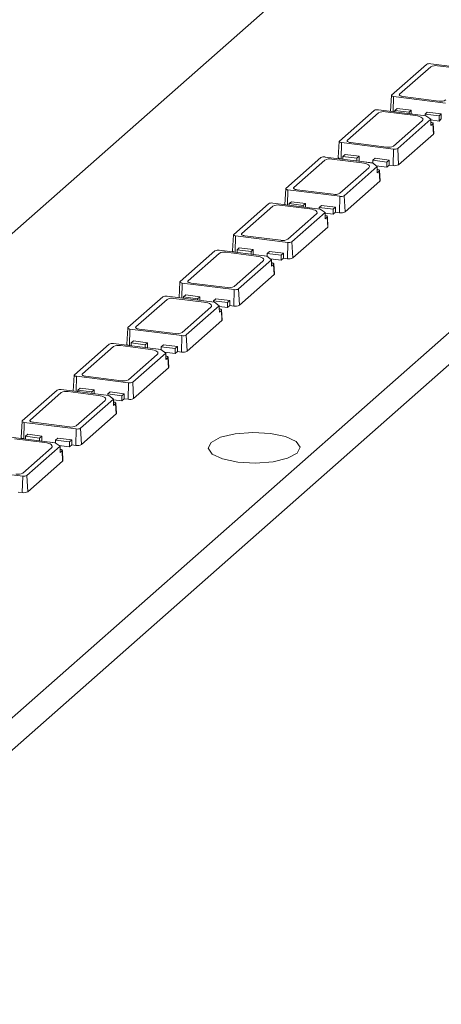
# Model space of a CAD drawing. Header units: millimetres. Extents: x -97 to 121, y 100 to 279.
# Tile 2 of 10: x -61 to -41, y 100 to 146. Entities that reach past the tile are written whole.
import ezdxf

# ---------------------------------------------------------------- set-up
doc = ezdxf.new("R2010")
doc.units = ezdxf.units.MM

msp = doc.modelspace()

# ---------------------------------------------------------------- linework, layer by layer
at = {"color": 7, "linetype": 'Continuous', "lineweight": 15}
for p, q in [((121.29, 274.39), (-74.932, 101.338)), ((121.29, 272.882), (-74.932, 99.83)), ((-64.239, 133.396), (-48.644, 147.149)), ((-43.724, 142.312), (-42.097, 143.747)), ((-43.35, 142.354), (-41.9, 143.633)), ((-41.897, 143.777), (-39.682, 143.498)), ((-41.578, 143.681), (-40.175, 143.504)), ((-43.734, 142.295), (-43.778, 141.555)), ((-41.201, 141.939), (-43.633, 142.246)), ((-41.52, 142.035), (-43.204, 142.247)), ((-46.163, 140.161), (-44.537, 141.595)), ((-45.789, 140.203), (-44.34, 141.481)), ((-44.337, 141.625), (-42.122, 141.346)), ((-44.017, 141.53), (-42.614, 141.353)), ((-43.568, 141.596), (-43.462, 141.69)), ((-42.913, 141.514), (-43.568, 141.596)), ((-43.568, 141.529), (-43.568, 141.596)), ((-43.462, 141.69), (-42.807, 141.607)), ((-42.807, 141.607), (-42.913, 141.514)), ((-42.913, 141.514), (-42.913, 141.446)), ((-42.807, 141.433), (-42.807, 141.607)), ((-42.165, 141.419), (-42.059, 141.513)), ((-41.51, 141.337), (-42.165, 141.419)), ((-42.165, 141.352), (-42.165, 141.419)), ((-42.122, 141.346), (-41.896, 141.18)), ((-42.059, 141.513), (-41.404, 141.43)), ((-41.404, 141.43), (-41.51, 141.337)), ((-41.51, 141.337), (-41.51, 141.101)), ((-41.404, 141.195), (-41.404, 141.43)), ((-42.294, 141.117), (-43.638, 139.932)), ((-41.896, 141.18), (-43.44, 139.818)), ((-41.896, 141.068), (-41.896, 141.18)), ((-41.896, 141.15), (-41.51, 141.101)), ((-41.892, 140.885), (-41.896, 141.068)), ((-41.798, 140.967), (-41.892, 140.885)), ((-41.772, 140.493), (-41.798, 140.967)), ((-41.76, 140.518), (-41.787, 140.989)), ((-41.51, 141.101), (-41.404, 141.195)), ((-41.772, 140.493), (-43.399, 139.058)), ((-46.173, 140.144), (-46.218, 139.39)), ((-46.089, 139.326), (-46.073, 140.094)), ((-43.641, 139.788), (-46.073, 140.094)), ((-43.96, 139.883), (-45.644, 140.095)), ((-46.838, 139.419), (-44.623, 139.14)), ((-46.008, 139.445), (-45.902, 139.538)), ((-46.008, 139.315), (-46.008, 139.445)), ((-45.353, 139.362), (-46.008, 139.445)), ((-45.902, 139.538), (-45.247, 139.456)), ((-45.247, 139.456), (-45.353, 139.362)), ((-45.247, 139.22), (-45.247, 139.456)), ((-43.641, 139.788), (-43.657, 139.02)), ((-43.399, 139.058), (-43.44, 139.818)), ((-48.665, 137.955), (-47.038, 139.389)), ((-48.291, 137.997), (-46.841, 139.275)), ((-46.519, 139.324), (-45.116, 139.147)), ((-46.008, 139.316), (-46.089, 139.326)), ((-44.398, 138.974), (-45.942, 137.612)), ((-45.353, 139.362), (-45.353, 139.232)), ((-45.248, 139.219), (-45.247, 139.22)), ((-44.604, 139.139), (-45.247, 139.22)), ((-44.623, 139.14), (-44.398, 138.974)), ((-44.604, 139.268), (-44.498, 139.361)), ((-43.95, 139.185), (-44.604, 139.268)), ((-44.604, 139.127), (-44.604, 139.268)), ((-44.498, 139.361), (-43.844, 139.279)), ((-44.45, 139.013), (-43.95, 138.95)), ((-44.397, 138.862), (-44.398, 138.974)), ((-43.844, 139.279), (-43.95, 139.185)), ((-43.95, 139.185), (-43.95, 138.95)), ((-43.95, 138.95), (-43.844, 139.043)), ((-43.844, 139.043), (-43.844, 139.279)), ((-43.657, 139.02), (-43.844, 139.043)), ((-44.796, 138.911), (-46.139, 137.726)), ((-44.394, 138.678), (-44.397, 138.862)), ((-44.3, 138.761), (-44.394, 138.678)), ((-44.274, 138.287), (-44.3, 138.761)), ((-44.261, 138.312), (-44.289, 138.783)), ((-44.274, 138.287), (-45.9, 136.852)), ((-48.675, 137.938), (-48.718, 137.198)), ((-46.142, 137.582), (-48.574, 137.888)), ((-46.461, 137.677), (-48.145, 137.889)), ((-46.142, 137.582), (-46.158, 136.814)), ((-45.9, 136.852), (-45.942, 137.612)), ((-51.104, 135.803), (-49.478, 137.238)), ((-50.73, 135.845), (-49.281, 137.124)), ((-49.278, 137.268), (-47.063, 136.989)), ((-48.958, 137.172), (-47.555, 136.996)), ((-48.509, 137.239), (-48.403, 137.332)), ((-47.854, 137.156), (-48.509, 137.239)), ((-48.509, 137.171), (-48.509, 137.239)), ((-48.403, 137.332), (-47.748, 137.25)), ((-47.748, 137.25), (-47.854, 137.156)), ((-47.854, 137.156), (-47.854, 137.089)), ((-47.748, 137.075), (-47.748, 137.25)), ((-47.106, 137.062), (-47, 137.155)), ((-47, 137.155), (-46.345, 137.073)), ((-47.235, 136.759), (-48.579, 135.574)), ((-46.837, 136.822), (-48.381, 135.46)), ((-46.451, 136.979), (-47.106, 137.062)), ((-47.106, 136.994), (-47.106, 137.062)), ((-47.063, 136.989), (-46.837, 136.822)), ((-46.836, 136.711), (-46.837, 136.822)), ((-46.837, 136.792), (-46.451, 136.744)), ((-46.833, 136.527), (-46.836, 136.711)), ((-46.345, 137.073), (-46.451, 136.979)), ((-46.451, 136.979), (-46.451, 136.744)), ((-46.451, 136.744), (-46.345, 136.837)), ((-46.345, 136.837), (-46.345, 137.073)), ((-46.158, 136.814), (-46.345, 136.837)), ((-46.739, 136.61), (-46.833, 136.527)), ((-46.713, 136.135), (-46.739, 136.61)), ((-46.7, 136.16), (-46.728, 136.631)), ((-51.114, 135.786), (-51.159, 135.032)), ((-51.03, 134.969), (-51.014, 135.737)), ((-48.582, 135.43), (-51.014, 135.737)), ((-48.901, 135.526), (-50.585, 135.738)), ((-46.713, 136.135), (-48.34, 134.701)), ((-48.582, 135.43), (-48.597, 134.662)), ((-48.34, 134.701), (-48.381, 135.46)), ((-53.606, 133.597), (-51.979, 135.032)), ((-53.232, 133.639), (-51.782, 134.918)), ((-51.779, 135.062), (-49.564, 134.783)), ((-51.46, 134.966), (-50.057, 134.79)), ((-50.949, 134.958), (-51.03, 134.969)), ((-50.949, 135.087), (-50.842, 135.181)), ((-50.294, 135.005), (-50.949, 135.087)), ((-50.949, 134.957), (-50.949, 135.087)), ((-50.842, 135.181), (-50.188, 135.098)), ((-50.188, 135.098), (-50.294, 135.005)), ((-50.294, 135.005), (-50.294, 134.875)), ((-50.189, 134.862), (-50.188, 134.862)), ((-50.188, 134.862), (-50.188, 135.098)), ((-49.545, 134.782), (-50.188, 134.862)), ((-49.545, 134.91), (-49.439, 135.004)), ((-48.891, 134.828), (-49.545, 134.91)), ((-49.545, 134.769), (-49.545, 134.91)), ((-49.439, 135.004), (-48.785, 134.921)), ((-48.785, 134.921), (-48.891, 134.828)), ((-48.891, 134.828), (-48.891, 134.592)), ((-48.785, 134.686), (-48.785, 134.921)), ((-49.737, 134.553), (-51.08, 133.368)), ((-49.339, 134.616), (-50.883, 133.254)), ((-49.564, 134.783), (-49.339, 134.616)), ((-49.391, 134.655), (-48.891, 134.592)), ((-49.338, 134.505), (-49.339, 134.616)), ((-49.335, 134.321), (-49.338, 134.505)), ((-49.241, 134.404), (-49.335, 134.321)), ((-49.215, 133.929), (-49.241, 134.404)), ((-49.202, 133.954), (-49.23, 134.425)), ((-48.891, 134.592), (-48.785, 134.686)), ((-48.597, 134.662), (-48.785, 134.686)), ((-49.215, 133.929), (-50.841, 132.495)), ((-53.616, 133.58), (-53.659, 132.84)), ((-51.083, 133.224), (-53.515, 133.531)), ((-51.402, 133.32), (-53.086, 133.532)), ((-53.45, 132.881), (-53.344, 132.975)), ((-53.344, 132.975), (-52.689, 132.892)), ((-51.083, 133.224), (-51.099, 132.456)), ((-50.841, 132.495), (-50.883, 133.254)), ((-56.045, 131.446), (-54.419, 132.88)), ((-55.671, 131.488), (-54.221, 132.766)), ((-54.218, 132.91), (-52.004, 132.631)), ((-53.899, 132.815), (-52.496, 132.638)), ((-53.45, 132.814), (-53.45, 132.881)), ((-52.795, 132.799), (-53.45, 132.881)), ((-52.689, 132.892), (-52.795, 132.799)), ((-52.795, 132.799), (-52.795, 132.731)), ((-52.689, 132.718), (-52.689, 132.892)), ((-52.047, 132.704), (-51.941, 132.798)), ((-52.047, 132.637), (-52.047, 132.704)), ((-51.392, 132.622), (-52.047, 132.704)), ((-52.004, 132.631), (-51.778, 132.465)), ((-51.941, 132.798), (-51.286, 132.715)), ((-51.286, 132.715), (-51.392, 132.622)), ((-51.392, 132.622), (-51.392, 132.386)), ((-51.286, 132.48), (-51.286, 132.715)), ((-52.176, 132.402), (-53.52, 131.217)), ((-51.778, 132.465), (-53.322, 131.103)), ((-51.777, 132.353), (-51.778, 132.465)), ((-51.778, 132.435), (-51.392, 132.386)), ((-51.774, 132.17), (-51.777, 132.353)), ((-51.68, 132.252), (-51.774, 132.17)), ((-51.654, 131.778), (-51.68, 132.252)), ((-51.641, 131.803), (-51.669, 132.274)), ((-51.392, 132.386), (-51.286, 132.48)), ((-51.099, 132.456), (-51.286, 132.48)), ((-51.654, 131.778), (-53.281, 130.343)), ((-56.055, 131.429), (-56.1, 130.675)), ((-55.97, 130.611), (-55.955, 131.379)), ((-53.523, 131.073), (-55.955, 131.379)), ((-53.842, 131.168), (-55.526, 131.381)), ((-58.547, 129.24), (-56.92, 130.674)), ((-56.72, 130.704), (-54.505, 130.425)), ((-55.889, 130.73), (-55.783, 130.823)), ((-55.235, 130.647), (-55.889, 130.73)), ((-55.889, 130.6), (-55.889, 130.73)), ((-55.783, 130.823), (-55.129, 130.741)), ((-55.129, 130.741), (-55.235, 130.647)), ((-55.129, 130.505), (-55.129, 130.741)), ((-53.523, 131.073), (-53.538, 130.305)), ((-53.281, 130.343), (-53.322, 131.103)), ((-58.172, 129.282), (-56.723, 130.56)), ((-56.401, 130.609), (-54.997, 130.432)), ((-54.677, 130.196), (-56.021, 129.011)), ((-55.889, 130.601), (-55.97, 130.611)), ((-54.279, 130.259), (-55.824, 128.897)), ((-55.235, 130.647), (-55.235, 130.517)), ((-55.13, 130.504), (-55.129, 130.505)), ((-54.486, 130.424), (-55.129, 130.505)), ((-54.505, 130.425), (-54.279, 130.259)), ((-54.486, 130.553), (-54.38, 130.646)), ((-54.486, 130.412), (-54.486, 130.553)), ((-53.832, 130.47), (-54.486, 130.553)), ((-54.38, 130.646), (-53.725, 130.564)), ((-54.332, 130.298), (-53.832, 130.235)), ((-54.279, 130.147), (-54.279, 130.259)), ((-53.725, 130.564), (-53.832, 130.47)), ((-53.832, 130.47), (-53.832, 130.235)), ((-53.832, 130.235), (-53.725, 130.328)), ((-53.725, 130.328), (-53.725, 130.564)), ((-53.538, 130.305), (-53.725, 130.328)), ((-54.276, 129.964), (-54.279, 130.147)), ((-54.182, 130.046), (-54.276, 129.964)), ((-54.156, 129.572), (-54.182, 130.046)), ((-54.143, 129.597), (-54.171, 130.068)), ((-54.156, 129.572), (-55.782, 128.137)), ((-58.557, 129.223), (-58.6, 128.483)), ((-56.024, 128.867), (-58.456, 129.173)), ((-56.343, 128.962), (-58.027, 129.175)), ((-56.024, 128.867), (-56.04, 128.099)), ((-55.782, 128.137), (-55.824, 128.897)), ((-60.986, 127.089), (-59.36, 128.523)), ((-60.612, 127.13), (-59.162, 128.409)), ((-59.159, 128.553), (-56.945, 128.274)), ((-58.84, 128.457), (-57.437, 128.281)), ((-58.391, 128.524), (-58.285, 128.617)), ((-58.391, 128.456), (-58.391, 128.524)), ((-57.736, 128.441), (-58.391, 128.524)), ((-58.285, 128.617), (-57.63, 128.535)), ((-57.63, 128.535), (-57.736, 128.441)), ((-57.736, 128.441), (-57.736, 128.374)), ((-57.63, 128.36), (-57.63, 128.535)), ((-56.988, 128.347), (-56.882, 128.44)), ((-56.882, 128.44), (-56.227, 128.358)), ((-56.227, 128.358), (-56.333, 128.264)), ((-56.227, 128.122), (-56.227, 128.358)), ((-57.117, 128.044), (-58.46, 126.859)), ((-56.719, 128.107), (-58.263, 126.745)), ((-56.988, 128.279), (-56.988, 128.347)), ((-56.333, 128.264), (-56.988, 128.347)), ((-56.945, 128.274), (-56.719, 128.107)), ((-56.718, 127.996), (-56.719, 128.107)), ((-56.719, 128.077), (-56.333, 128.029)), ((-56.715, 127.812), (-56.718, 127.996)), ((-56.621, 127.895), (-56.715, 127.812)), ((-56.595, 127.42), (-56.621, 127.895)), ((-56.582, 127.445), (-56.61, 127.916)), ((-56.333, 128.264), (-56.333, 128.029)), ((-56.333, 128.029), (-56.227, 128.122)), ((-56.04, 128.099), (-56.227, 128.122)), ((-60.996, 127.071), (-61.041, 126.317)), ((-60.911, 126.254), (-60.896, 127.022)), ((-58.464, 126.715), (-60.896, 127.022)), ((-58.783, 126.811), (-60.466, 127.023)), ((-56.595, 127.42), (-58.221, 125.986)), ((-58.464, 126.715), (-58.479, 125.947)), ((-58.221, 125.986), (-58.263, 126.745)), ((-61.661, 126.347), (-59.446, 126.068)), ((-61.342, 126.251), (-59.938, 126.075)), ((-60.83, 126.243), (-60.911, 126.254)), ((-60.83, 126.372), (-60.724, 126.466)), ((-60.83, 126.242), (-60.83, 126.372)), ((-60.176, 126.29), (-60.83, 126.372)), ((-60.724, 126.466), (-60.069, 126.383)), ((-60.069, 126.383), (-60.176, 126.29)), ((-60.176, 126.29), (-60.176, 126.16)), ((-60.071, 126.147), (-60.069, 126.148)), ((-60.069, 126.148), (-60.069, 126.383)), ((-59.427, 126.067), (-60.069, 126.148)), ((-59.446, 126.068), (-59.22, 125.901)), ((-59.427, 126.195), (-59.321, 126.289)), ((-58.772, 126.113), (-59.427, 126.195)), ((-59.427, 126.054), (-59.427, 126.195)), ((-59.321, 126.289), (-58.666, 126.206)), ((-58.666, 126.206), (-58.772, 126.113)), ((-58.772, 126.113), (-58.772, 125.877)), ((-58.666, 125.971), (-58.666, 126.206)), ((-59.618, 125.838), (-60.962, 124.653)), ((-59.22, 125.901), (-60.765, 124.539)), ((-59.273, 125.94), (-58.772, 125.877)), ((-59.22, 125.79), (-59.22, 125.901)), ((-59.217, 125.606), (-59.22, 125.79)), ((-59.123, 125.689), (-59.217, 125.606)), ((-59.097, 125.214), (-59.123, 125.689)), ((-59.084, 125.239), (-59.111, 125.71)), ((-58.772, 125.877), (-58.666, 125.971)), ((-58.479, 125.947), (-58.666, 125.971)), ((-59.097, 125.214), (-60.723, 123.78)), ((-60.965, 124.509), (-63.397, 124.816)), ((-60.965, 124.509), (-60.981, 123.741)), ((-60.723, 123.78), (-60.765, 124.539)), ((-60.981, 123.741), (-61.168, 123.765))]:
    msp.add_line(p, q, dxfattribs=at)
at = {"color": 8, "linetype": 'Continuous', "lineweight": 15}
for p, q in [((-43.648, 141.539), (-43.633, 142.246)), ((-48.589, 137.181), (-48.574, 137.888)), ((-53.53, 132.824), (-53.515, 133.531)), ((-58.471, 128.466), (-58.456, 129.173))]:
    msp.add_line(p, q, dxfattribs=at)
at = {"color": 7, "linetype": 'Continuous', "lineweight": 15, "flags": 128}
for points in [[(-43.633, 142.246), (-43.661, 142.25), (-43.685, 142.256), (-43.705, 142.264), (-43.72, 142.273), (-43.73, 142.282), (-43.734, 142.292), (-43.732, 142.303), (-43.724, 142.312)], [(-43.204, 142.247), (-43.248, 142.254), (-43.287, 142.264), (-43.319, 142.276), (-43.344, 142.291), (-43.359, 142.306), (-43.366, 142.322), (-43.362, 142.339), (-43.35, 142.354)], [(-42.614, 141.353), (-42.518, 141.337), (-42.432, 141.315), (-42.361, 141.288), (-42.307, 141.257), (-42.273, 141.223), (-42.259, 141.187), (-42.266, 141.151), (-42.294, 141.117)], [(-41.895, 141.041), (-41.868, 141.036), (-41.842, 141.03), (-41.819, 141.021), (-41.803, 141.011), (-41.792, 141.001), (-41.787, 140.989), (-41.79, 140.978), (-41.798, 140.967)], [(-41.76, 140.518), (-41.762, 140.505), (-41.772, 140.493)], [(-46.073, 140.094), (-46.1, 140.099), (-46.124, 140.105), (-46.144, 140.113), (-46.16, 140.121), (-46.169, 140.131), (-46.173, 140.141), (-46.171, 140.151), (-46.163, 140.161)], [(-45.644, 140.095), (-45.688, 140.103), (-45.727, 140.113), (-45.759, 140.125), (-45.783, 140.139), (-45.799, 140.155), (-45.805, 140.171), (-45.802, 140.187), (-45.789, 140.203)], [(-46.089, 139.326), (-46.124, 139.332), (-46.155, 139.34), (-46.181, 139.35), (-46.2, 139.361), (-46.213, 139.373), (-46.218, 139.386), (-46.218, 139.39)], [(-45.116, 139.147), (-45.019, 139.131), (-44.934, 139.109), (-44.863, 139.082), (-44.809, 139.051), (-44.774, 139.017), (-44.76, 138.981), (-44.768, 138.945), (-44.796, 138.911)], [(-44.396, 138.835), (-44.37, 138.83), (-44.343, 138.823), (-44.321, 138.815), (-44.304, 138.805), (-44.293, 138.795), (-44.289, 138.783), (-44.291, 138.772), (-44.3, 138.761)], [(-44.261, 138.312), (-44.264, 138.299), (-44.274, 138.287)], [(-48.574, 137.888), (-48.602, 137.893), (-48.626, 137.899), (-48.646, 137.906), (-48.661, 137.915), (-48.671, 137.925), (-48.675, 137.935), (-48.673, 137.945), (-48.665, 137.955)], [(-48.145, 137.889), (-48.189, 137.897), (-48.228, 137.907), (-48.26, 137.919), (-48.285, 137.933), (-48.3, 137.949), (-48.307, 137.965), (-48.303, 137.981), (-48.291, 137.997)], [(-47.555, 136.996), (-47.459, 136.98), (-47.373, 136.958), (-47.302, 136.931), (-47.248, 136.899), (-47.214, 136.865), (-47.2, 136.83), (-47.207, 136.794), (-47.235, 136.759)], [(-46.836, 136.683), (-46.809, 136.679), (-46.783, 136.672), (-46.76, 136.664), (-46.743, 136.654), (-46.733, 136.643), (-46.728, 136.632), (-46.731, 136.621), (-46.739, 136.61)], [(-51.014, 135.737), (-51.041, 135.741), (-51.065, 135.747), (-51.085, 135.755), (-51.101, 135.764), (-51.11, 135.773), (-51.114, 135.784), (-51.112, 135.794), (-51.104, 135.803)], [(-50.585, 135.738), (-50.629, 135.745), (-50.667, 135.755), (-50.7, 135.768), (-50.724, 135.782), (-50.74, 135.797), (-50.746, 135.813), (-50.743, 135.83), (-50.73, 135.845)], [(-46.7, 136.16), (-46.703, 136.148), (-46.713, 136.135)], [(-51.03, 134.969), (-51.065, 134.974), (-51.096, 134.982), (-51.122, 134.992), (-51.141, 135.003), (-51.154, 135.016), (-51.159, 135.029), (-51.159, 135.032)], [(-50.057, 134.79), (-49.96, 134.774), (-49.874, 134.752), (-49.804, 134.725), (-49.75, 134.693), (-49.715, 134.659), (-49.701, 134.624), (-49.709, 134.588), (-49.737, 134.553)], [(-49.337, 134.477), (-49.311, 134.473), (-49.284, 134.466), (-49.262, 134.458), (-49.245, 134.448), (-49.234, 134.437), (-49.23, 134.426), (-49.232, 134.415), (-49.241, 134.404)], [(-49.202, 133.954), (-49.205, 133.942), (-49.215, 133.929)], [(-53.515, 133.531), (-53.542, 133.535), (-53.567, 133.541), (-53.587, 133.549), (-53.602, 133.558), (-53.612, 133.567), (-53.616, 133.578), (-53.614, 133.588), (-53.606, 133.597)], [(-53.086, 133.532), (-53.13, 133.539), (-53.169, 133.549), (-53.201, 133.562), (-53.226, 133.576), (-53.241, 133.591), (-53.248, 133.607), (-53.244, 133.624), (-53.232, 133.639)], [(-52.496, 132.638), (-52.399, 132.622), (-52.314, 132.6), (-52.243, 132.573), (-52.189, 132.542), (-52.155, 132.508), (-52.141, 132.472), (-52.148, 132.436), (-52.176, 132.402)], [(-51.777, 132.326), (-51.75, 132.321), (-51.723, 132.315), (-51.701, 132.306), (-51.684, 132.296), (-51.674, 132.286), (-51.669, 132.275), (-51.671, 132.263), (-51.68, 132.252)], [(-51.641, 131.803), (-51.644, 131.79), (-51.654, 131.778)], [(-55.955, 131.379), (-55.982, 131.384), (-56.006, 131.39), (-56.026, 131.398), (-56.041, 131.406), (-56.051, 131.416), (-56.055, 131.426), (-56.053, 131.436), (-56.045, 131.446)], [(-55.526, 131.381), (-55.569, 131.388), (-55.608, 131.398), (-55.641, 131.41), (-55.665, 131.424), (-55.681, 131.44), (-55.687, 131.456), (-55.684, 131.472), (-55.671, 131.488)], [(-55.97, 130.611), (-56.006, 130.617), (-56.037, 130.625), (-56.062, 130.635), (-56.082, 130.646), (-56.095, 130.658), (-56.1, 130.671), (-56.1, 130.675)], [(-54.997, 130.432), (-54.901, 130.416), (-54.815, 130.394), (-54.744, 130.367), (-54.691, 130.336), (-54.656, 130.302), (-54.642, 130.266), (-54.649, 130.23), (-54.677, 130.196)], [(-54.278, 130.12), (-54.252, 130.115), (-54.225, 130.109), (-54.203, 130.1), (-54.186, 130.09), (-54.175, 130.08), (-54.171, 130.069), (-54.173, 130.057), (-54.182, 130.046)], [(-58.027, 129.175), (-58.071, 129.182), (-58.11, 129.192), (-58.142, 129.204), (-58.166, 129.218), (-58.182, 129.234), (-58.188, 129.25), (-58.185, 129.266), (-58.172, 129.282)], [(-54.143, 129.597), (-54.145, 129.584), (-54.156, 129.572)], [(-58.456, 129.173), (-58.483, 129.178), (-58.508, 129.184), (-58.528, 129.192), (-58.543, 129.2), (-58.553, 129.21), (-58.556, 129.22), (-58.554, 129.23), (-58.547, 129.24)], [(-57.437, 128.281), (-57.34, 128.265), (-57.255, 128.243), (-57.184, 128.216), (-57.13, 128.185), (-57.096, 128.15), (-57.082, 128.115), (-57.089, 128.079), (-57.117, 128.044)], [(-56.718, 127.968), (-56.691, 127.964), (-56.664, 127.957), (-56.642, 127.949), (-56.625, 127.939), (-56.614, 127.928), (-56.61, 127.917), (-56.612, 127.906), (-56.621, 127.895)], [(-56.582, 127.445), (-56.585, 127.433), (-56.595, 127.42)], [(-60.896, 127.022), (-60.923, 127.026), (-60.947, 127.032), (-60.967, 127.04), (-60.982, 127.049), (-60.992, 127.059), (-60.996, 127.069), (-60.994, 127.079), (-60.986, 127.089)], [(-60.466, 127.023), (-60.51, 127.03), (-60.549, 127.04), (-60.581, 127.053), (-60.606, 127.067), (-60.622, 127.082), (-60.628, 127.098), (-60.625, 127.115), (-60.612, 127.13)], [(-49.391, 126.504), (-50.218, 126.55), (-51.035, 126.487), (-51.718, 126.324), (-52.162, 126.087), (-52.3, 125.811), (-52.11, 125.538), (-51.623, 125.311), (-50.911, 125.163), (-50.083, 125.117), (-49.266, 125.18), (-48.584, 125.343), (-48.14, 125.58), (-48.002, 125.856), (-48.191, 126.128), (-48.679, 126.356), (-49.391, 126.504)], [(-60.911, 126.254), (-60.946, 126.259), (-60.978, 126.267), (-61.003, 126.277), (-61.023, 126.289), (-61.035, 126.301), (-61.041, 126.314), (-61.041, 126.317)], [(-59.938, 126.075), (-59.842, 126.059), (-59.756, 126.037), (-59.685, 126.01), (-59.632, 125.979), (-59.597, 125.944), (-59.583, 125.909), (-59.59, 125.873), (-59.618, 125.838)], [(-59.219, 125.762), (-59.192, 125.758), (-59.166, 125.751), (-59.144, 125.743), (-59.127, 125.733), (-59.116, 125.722), (-59.112, 125.711), (-59.114, 125.7), (-59.123, 125.689)], [(-59.084, 125.239), (-59.086, 125.227), (-59.097, 125.214)]]:
    msp.add_lwpolyline(points, dxfattribs=at)
at = {"color": 7, "linetype": 'Continuous', "lineweight": 15}
for centre, radius, start, end in [((-41.954, 143.476), 0.306, 79.2261, 117.8883), ((-41.67, 143.198), 0.492, 79.2261, 117.8883), ((-41.428, 142.518), 0.492, 259.2261, 297.8883), ((-44.394, 141.325), 0.306, 79.2261, 117.8883), ((-44.109, 141.046), 0.492, 79.2261, 117.8883), ((-43.868, 140.367), 0.492, 259.2261, 297.8883), ((-46.895, 139.119), 0.306, 79.2261, 117.8883), ((-43.584, 140.088), 0.306, 259.2261, 297.8883), ((-46.611, 138.84), 0.492, 79.2261, 117.8883), ((-43.583, 139.406), 0.394, 259.2261, 297.8883), ((-46.369, 138.161), 0.492, 259.2261, 297.8883), ((-46.085, 137.882), 0.306, 259.2261, 297.8883), ((-49.335, 136.967), 0.306, 79.2261, 117.8883), ((-49.05, 136.689), 0.492, 79.2261, 117.8883), ((-46.084, 137.2), 0.394, 259.2261, 297.8883), ((-48.809, 136.009), 0.492, 259.2261, 297.8883), ((-48.524, 135.731), 0.306, 259.2261, 297.8883), ((-51.836, 134.761), 0.306, 79.2261, 117.8883), ((-51.552, 134.483), 0.492, 79.2261, 117.8883), ((-48.524, 135.049), 0.394, 259.2261, 297.8883), ((-51.31, 133.803), 0.492, 259.2261, 297.8883), ((-51.026, 133.525), 0.306, 259.2261, 297.8883), ((-54.276, 132.61), 0.306, 79.2261, 117.8883), ((-53.991, 132.331), 0.492, 79.2261, 117.8883), ((-51.025, 132.843), 0.394, 259.2261, 297.8883), ((-53.75, 131.652), 0.492, 259.2261, 297.8883), ((-56.777, 130.404), 0.306, 79.2261, 117.8883), ((-53.465, 131.373), 0.306, 259.2261, 297.8883), ((-56.493, 130.125), 0.492, 79.2261, 117.8883), ((-53.465, 130.691), 0.394, 259.2261, 297.8883), ((-56.251, 129.446), 0.492, 259.2261, 297.8883), ((-55.967, 129.167), 0.306, 259.2261, 297.8883), ((-59.217, 128.252), 0.306, 79.2261, 117.8883), ((-58.932, 127.974), 0.492, 79.2261, 117.8883), ((-55.966, 128.485), 0.394, 259.2261, 297.8883), ((-58.691, 127.294), 0.492, 259.2261, 297.8883), ((-58.406, 127.016), 0.306, 259.2261, 297.8883), ((-58.406, 126.334), 0.394, 259.2261, 297.8883), ((-61.192, 125.088), 0.492, 259.2261, 297.8883), ((-60.908, 124.81), 0.306, 259.2261, 297.8883), ((-60.907, 124.128), 0.394, 259.2261, 297.8883)]:
    msp.add_arc(centre, radius, start, end, dxfattribs=at)

doc.saveas('drawing.dxf')
